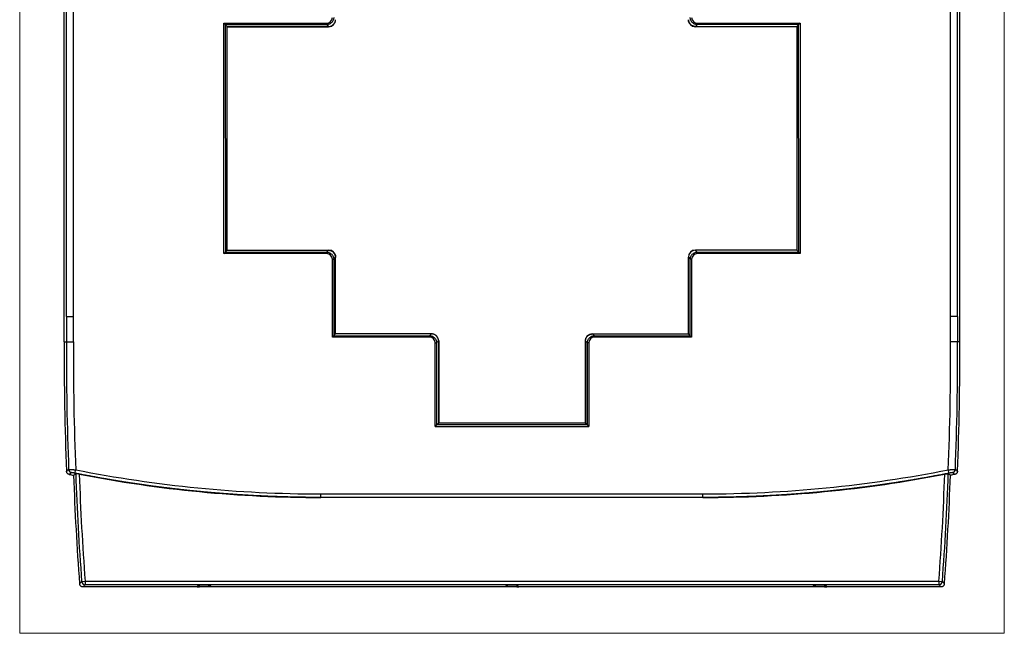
# Model space of a CAD drawing. Header units: millimetres. Extents: x 52 to 577, y 47 to 373.
# Tile 12 of 14: x 436 to 577, y 131 to 218. Entities that reach past the tile are written whole.
import ezdxf

# ---------------------------------------------------------------- set-up
doc = ezdxf.new("R2010")
doc.units = ezdxf.units.MM
doc.layers.add('1', color=7, linetype='Continuous', true_color=0xffffff)

msp = doc.modelspace()

# ---------------------------------------------------------------- linework, layer by layer
at = {"layer": '1', "color": 8, "linetype": 'Continuous', "lineweight": 18}
for p, q in [((436.26, 130.65), (436.26, 289.35)), ((576.99, 289.35), (576.99, 130.65)), ((436.26, 130.65), (576.99, 130.65))]:
    msp.add_line(p, q, dxfattribs=at)
at = {"layer": '1', "color": 18, "linetype": 'Continuous', "lineweight": 25}
for p, q in [((442.62, 172.33), (442.62, 227.94)), ((570.63, 172.33), (570.63, 227.94)), ((465.65, 217.71), (465.45, 217.91)), ((465.46, 184.96), (465.45, 217.91)), ((465.45, 217.91), (480.15, 217.91)), ((465.65, 217.71), (465.92, 217.44)), ((465.65, 217.71), (465.66, 185.16)), ((480.15, 217.71), (465.65, 217.71)), ((465.92, 217.44), (465.92, 217.41)), ((480.42, 217.44), (465.92, 217.44)), ((465.92, 217.41), (480.42, 217.41)), ((465.92, 185.46), (465.92, 217.41)), ((480.15, 217.91), (480.15, 217.71)), ((480.15, 217.71), (480.42, 217.44)), ((533.1, 217.71), (532.83, 217.44)), ((532.83, 217.44), (547.33, 217.44)), ((547.33, 217.41), (532.83, 217.41)), ((533.1, 217.71), (533.1, 217.91)), ((533.1, 217.91), (547.79, 217.91)), ((547.59, 217.71), (533.1, 217.71)), ((547.59, 217.71), (547.33, 217.44)), ((547.33, 217.44), (547.33, 217.41)), ((547.79, 217.91), (547.59, 217.71)), ((547.6, 185.16), (547.59, 217.71)), ((547.79, 217.91), (547.8, 184.96)), ((465.46, 184.96), (465.66, 185.16)), ((480.15, 184.96), (465.46, 184.96)), ((465.66, 185.16), (465.92, 185.43)), ((465.66, 185.16), (480.15, 185.16)), ((465.92, 185.46), (480.42, 185.46)), ((465.92, 185.46), (465.92, 185.43)), ((465.92, 185.43), (480.42, 185.43)), ((480.15, 185.16), (480.42, 185.43)), ((480.15, 184.96), (480.15, 185.16)), ((481.42, 184.43), (481.15, 184.16)), ((481.42, 173.47), (481.42, 184.43)), ((531.83, 173.48), (531.83, 184.43)), ((531.83, 184.43), (532.1, 184.16)), ((547.33, 185.46), (532.83, 185.46)), ((547.33, 185.43), (532.83, 185.43)), ((533.1, 185.16), (532.83, 185.43)), ((533.1, 185.16), (547.6, 185.16)), ((533.1, 184.96), (533.1, 185.16)), ((547.8, 184.96), (533.1, 184.96)), ((547.33, 185.46), (547.33, 185.43)), ((547.6, 185.16), (547.33, 185.43)), ((547.6, 185.16), (547.8, 184.96)), ((480.95, 184.16), (481.15, 184.16)), ((480.95, 173.01), (480.95, 184.16)), ((481.15, 184.16), (481.15, 173.21)), ((532.1, 173.21), (532.1, 184.16)), ((532.3, 184.16), (532.1, 184.16)), ((532.3, 184.16), (532.3, 173.01)), ((442.95, 175.94), (442.95, 172.33)), ((443.95, 172.33), (443.95, 175.94)), ((569.3, 172.33), (569.3, 175.94)), ((570.3, 175.94), (570.3, 172.33)), ((480.95, 173.01), (481.15, 173.21)), ((481.15, 173.21), (481.42, 173.48)), ((481.15, 173.21), (494.85, 173.2)), ((494.85, 173.2), (495.12, 173.47)), ((494.85, 173), (494.85, 173.2)), ((518.13, 173.47), (531.83, 173.48)), ((518.4, 173.2), (518.13, 173.47)), ((518.4, 173.2), (532.1, 173.21)), ((518.4, 173), (518.4, 173.2)), ((532.1, 173.21), (531.83, 173.48)), ((532.3, 173.01), (532.1, 173.21)), ((494.85, 173), (480.95, 173.01)), ((495.65, 172.2), (495.85, 172.2)), ((495.65, 160.25), (495.65, 172.2)), ((496.12, 172.47), (495.85, 172.2)), ((495.85, 172.2), (495.85, 160.45)), ((496.12, 172.47), (496.12, 160.72)), ((496.15, 172.46), (496.15, 160.72)), ((517.1, 172.47), (517.1, 160.72)), ((517.13, 172.47), (517.13, 160.72)), ((517.13, 172.47), (517.4, 172.2)), ((517.4, 160.45), (517.4, 172.2)), ((517.6, 172.2), (517.4, 172.2)), ((517.6, 172.2), (517.6, 160.25)), ((532.3, 173.01), (518.4, 173)), ((495.85, 160.45), (495.65, 160.25)), ((495.85, 160.45), (496.12, 160.72)), ((517.4, 160.45), (495.85, 160.45)), ((496.12, 160.72), (496.15, 160.72)), ((517.1, 160.72), (496.15, 160.72)), ((517.1, 160.72), (517.13, 160.72)), ((517.4, 160.45), (517.13, 160.72)), ((517.6, 160.25), (517.4, 160.45)), ((495.65, 160.25), (517.6, 160.25)), ((444.17, 153.54), (444.26, 154.03)), ((569.08, 153.54), (568.99, 154.03)), ((479.32, 150.58), (533.92, 150.58)), ((479.32, 150.08), (479.32, 150.08)), ((533.92, 150.08), (479.32, 150.08)), ((445.12, 138.06), (445.62, 138.1)), ((445.62, 138.1), (445.62, 137.6)), ((445.62, 138.1), (567.63, 138.1)), ((567.63, 138.1), (567.63, 137.6)), ((567.63, 138.1), (568.13, 138.06)), ((567.63, 137.6), (445.62, 137.6)), ((461.95, 137.59), (461.64, 137.28)), ((461.64, 137.28), (461.95, 137.28)), ((461.95, 137.28), (461.95, 137.59)), ((461.95, 137.59), (463.3, 137.59)), ((463.3, 137.28), (461.95, 137.28)), ((463.3, 137.28), (463.3, 137.59)), ((463.61, 137.28), (463.3, 137.59)), ((463.61, 137.28), (463.3, 137.28)), ((505.95, 137.59), (505.65, 137.28)), ((505.95, 137.28), (505.65, 137.28)), ((505.95, 137.59), (505.95, 137.28)), ((505.95, 137.59), (507.3, 137.59)), ((507.3, 137.28), (505.95, 137.28)), ((507.3, 137.59), (507.3, 137.28)), ((507.6, 137.28), (507.3, 137.59)), ((507.3, 137.28), (507.6, 137.28)), ((549.95, 137.59), (549.64, 137.28)), ((549.95, 137.28), (549.64, 137.28)), ((549.95, 137.59), (549.95, 137.28)), ((549.95, 137.59), (551.3, 137.59)), ((551.3, 137.28), (549.95, 137.28)), ((551.3, 137.59), (551.3, 137.28)), ((551.61, 137.28), (551.3, 137.59)), ((551.3, 137.28), (551.61, 137.28))]:
    msp.add_line(p, q, dxfattribs=at)
for centre, radius, start, end in [((851.67, 170.24), 409.05, 179.7067, 182.2979), ((851.67, 170.24), 408.73, 179.7065, 182.2625), ((851.67, 170.24), 407.73, 179.7061, 182.2782), ((161.58, 170.24), 407.73, 357.7219, 0.2939), ((161.58, 170.24), 408.73, 357.7376, 0.2935), ((161.58, 170.24), 409.05, 357.7023, 0.2933), ((819.7, 166.37), 375.65, 181.9629, 184.3224), ((819.7, 166.37), 375.15, 181.9793, 184.3224), ((193.55, 166.37), 375.15, 355.6776, 358.0208), ((193.55, 166.37), 375.65, 355.6776, 358.0372), ((819.7, 166.37), 375.97, 182.0006, 184.3669), ((193.55, 166.37), 375.97, 355.6331, 357.9996)]:
    msp.add_arc(centre, radius, start, end, dxfattribs=at)
for centre, major_axis, ratio, start_param, end_param in [((480.42, 218.41), (0.707, -0.707), 0.999805, 5.497885, 7.068486), ((532.83, 218.41), (0.707, 0.707), 0.999805, 2.356292, 3.926893), ((480.42, 184.46), (0.707, 0.707), 0.999805, 5.497885, 7.068486), ((532.83, 184.46), (-0.707, 0.707), 0.999805, 5.497885, 7.068492), ((532.83, 184.43), (0.707, -0.707), 0.999805, 2.356292, 3.898301), ((495.15, 172.46), (-0.708, -0.707), 0.999805, 2.356703, 3.66919), ((518.1, 172.47), (-0.708, 0.707), 0.999805, 5.498296, 7.068075), ((443.76, 154.13), (0.322, -0.382), 0.999756, 4.051486, 5.38389), ((479.39, 331.16), (-12.1, -180.17), 0.999848, 6.154457, 6.349898), ((479.39, 331.15), (-12.14, -180.67), 0.999848, 6.157872, 6.349902), ((533.85, 331.16), (24.18, -178.95), 0.999848, 6.149303, 6.344746), ((533.85, 331.15), (24.24, -179.45), 0.999848, 6.149297, 6.341327), ((569.49, 154.13), (-0.324, -0.381), 0.999754, 0.903509, 2.235888), ((445.62, 138.1), (-0.367, 0.34), 0.999717, 0.82326, 2.318333), ((567.63, 138.1), (0.367, 0.34), 0.999717, 3.964852, 5.459926)]:
    msp.add_ellipse(centre, major_axis=major_axis, ratio=ratio, start_param=start_param, end_param=end_param, dxfattribs=at)
for points, degree in [([(442.95, 200.44), (442.95, 227.94)], 1), ([(443.95, 200.44), (443.95, 209.6), (443.95, 218.77), (443.95, 227.94)], 3), ([(569.3, 200.44), (569.3, 227.94)], 1), ([(570.31, 200.44), (570.31, 209.6), (570.31, 218.77), (570.31, 227.94)], 3), ([(480.15, 217.91), (480.57, 217.91), (480.95, 218.29), (480.95, 218.71)], 3), ([(532.83, 217.44), (532.43, 217.44), (531.84, 218.01), (531.83, 218.41)], 2), ([(532.3, 218.71), (532.3, 218.29), (532.68, 217.91), (533.1, 217.91)], 3), ([(547.33, 217.41), (547.33, 201.44)], 1), ([(547.33, 201.44), (547.33, 185.46)], 1), ([(442.95, 175.94), (442.95, 200.44)], 1), ([(443.95, 175.94), (443.95, 184.1), (443.95, 192.27), (443.95, 200.44)], 3), ([(569.3, 175.94), (569.3, 200.44)], 1), ([(570.31, 175.94), (570.31, 184.1), (570.31, 192.27), (570.31, 200.44)], 3), ([(480.95, 184.16), (480.95, 184.58), (480.57, 184.96), (480.15, 184.96)], 3), ([(531.83, 184.43), (531.83, 184.46)], 1), ([(533.1, 184.96), (532.68, 184.96), (532.3, 184.58), (532.3, 184.16)], 3), ([(495.12, 173.47), (481.42, 173.48)], 1), ([(517.13, 172.47), (517.13, 172.87), (517.69, 173.45), (518.1, 173.47)], 2), ([(518.1, 173.47), (518.13, 173.47)], 1), ([(442.62, 172.33), (442.73, 172.33), (442.84, 172.33), (442.95, 172.33)], 3), ([(495.65, 172.2), (495.65, 172.62), (495.28, 173), (494.85, 173)], 3), ([(518.4, 173), (517.97, 173), (517.6, 172.62), (517.6, 172.2)], 3), ([(570.63, 172.33), (570.52, 172.33), (570.41, 172.33), (570.3, 172.33)], 3), ([(442.95, 153.84), (443.05, 153.93), (443.16, 154.02), (443.26, 154.11)], 3), ([(443.66, 153.64), (443.56, 153.55), (443.45, 153.46), (443.35, 153.37)], 3), ([(443.96, 153.25), (444.07, 153.33), (444.17, 153.42), (444.27, 153.5)], 3), ([(569.29, 153.25), (569.18, 153.33), (569.08, 153.42), (568.98, 153.51)], 3), ([(569.9, 153.37), (569.8, 153.46), (569.69, 153.55), (569.59, 153.64)], 3), ([(569.99, 154.11), (570.09, 154.02), (570.2, 153.93), (570.3, 153.84)], 3), ([(443.35, 153.37), (443.55, 153.33), (443.76, 153.29), (443.96, 153.25)], 3), ([(569.9, 153.37), (569.7, 153.33), (569.49, 153.29), (569.29, 153.25)], 3), ([(479.32, 150.07), (479.32, 150.08), (479.32, 150.08), (479.32, 150.08)], 3), ([(445.62, 137.6), (445.52, 137.49), (445.42, 137.39), (445.32, 137.28)], 3), ([(461.65, 137.28), (445.32, 137.28)], 1), ([(505.65, 137.28), (463.6, 137.28)], 1), ([(549.65, 137.28), (507.6, 137.28)], 1), ([(567.93, 137.28), (551.6, 137.28)], 1), ([(567.93, 137.28), (567.83, 137.39), (567.73, 137.49), (567.63, 137.6)], 3)]:
    msp.add_open_spline(points, degree=degree, dxfattribs=at)
for points, degree, knots in [([(481.15, 218.71), (481.15, 218.64), (481.14, 218.58), (481.12, 218.45), (481.1, 218.39), (481.05, 218.27), (481.02, 218.21), (480.94, 218.1), (480.9, 218.05), (480.81, 217.96), (480.76, 217.92), (480.65, 217.84), (480.59, 217.81), (480.47, 217.76), (480.41, 217.74), (480.28, 217.72), (480.21, 217.71), (480.15, 217.71)], 3, [0, 0, 0, 0, 0.125, 0.125, 0.25, 0.25, 0.375, 0.375, 0.5, 0.5, 0.625, 0.625, 0.75, 0.75, 0.875, 0.875, 1, 1, 1, 1]), ([(480.42, 217.44), (480.42, 217.44), (480.43, 217.44), (480.45, 217.44), (480.46, 217.44), (480.48, 217.44), (480.5, 217.44), (480.51, 217.45), (480.53, 217.45), (480.54, 217.45), (480.56, 217.45), (480.57, 217.45), (480.59, 217.46), (480.6, 217.46), (480.62, 217.46), (480.63, 217.46), (480.65, 217.47), (480.66, 217.47), (480.68, 217.47), (480.69, 217.48), (480.71, 217.48), (480.72, 217.49), (480.73, 217.49), (480.75, 217.5), (480.76, 217.5), (480.78, 217.51), (480.79, 217.51), (480.8, 217.52), (480.82, 217.52), (480.83, 217.53), (480.84, 217.54), (480.86, 217.54), (480.87, 217.55), (480.88, 217.56), (480.9, 217.56), (480.91, 217.57), (480.92, 217.58), (480.93, 217.58), (480.95, 217.59), (480.96, 217.6), (480.97, 217.61), (480.98, 217.62), (480.99, 217.62), (481.01, 217.63), (481.02, 217.64), (481.03, 217.65), (481.04, 217.66), (481.05, 217.67), (481.06, 217.68), (481.07, 217.69), (481.08, 217.7), (481.09, 217.7), (481.1, 217.71), (481.11, 217.72), (481.13, 217.74), (481.14, 217.75), (481.16, 217.77), (481.18, 217.79), (481.2, 217.82), (481.22, 217.84), (481.23, 217.86), (481.25, 217.88), (481.26, 217.91), (481.28, 217.93), (481.29, 217.96), (481.31, 217.98), (481.32, 218.01), (481.33, 218.04), (481.34, 218.06), (481.35, 218.09), (481.36, 218.12), (481.37, 218.15), (481.38, 218.17), (481.39, 218.2), (481.4, 218.23), (481.4, 218.26), (481.41, 218.29), (481.41, 218.32), (481.41, 218.35), (481.42, 218.38), (481.42, 218.4), (481.42, 218.41)], 3, [0, 0, 0, 0, 0.010123, 0.020225, 0.030308, 0.040372, 0.050415, 0.060439, 0.070443, 0.080427, 0.090391, 0.100336, 0.110261, 0.120166, 0.130052, 0.139917, 0.149763, 0.159589, 0.169395, 0.179182, 0.188949, 0.198696, 0.208423, 0.21813, 0.227818, 0.237486, 0.247134, 0.256763, 0.266371, 0.27596, 0.28553, 0.295079, 0.304609, 0.314119, 0.323609, 0.333079, 0.34253, 0.351961, 0.361372, 0.370763, 0.380135, 0.389487, 0.398819, 0.408131, 0.417424, 0.426697, 0.43595, 0.445184, 0.454397, 0.463591, 0.472766, 0.48192, 0.491055, 0.50017, 0.509265, 0.527171, 0.545155, 0.563217, 0.581355, 0.599571, 0.617865, 0.636236, 0.654684, 0.67321, 0.691813, 0.710494, 0.729252, 0.748088, 0.767001, 0.785991, 0.805059, 0.824204, 0.843427, 0.862728, 0.882105, 0.901561, 0.921094, 0.940704, 0.960392, 0.980157, 1, 1, 1, 1]), ([(533.1, 217.71), (533.04, 217.71), (532.97, 217.72), (532.84, 217.74), (532.78, 217.76), (532.66, 217.81), (532.6, 217.84), (532.49, 217.92), (532.44, 217.96), (532.35, 218.05), (532.31, 218.1), (532.23, 218.21), (532.2, 218.27), (532.15, 218.39), (532.13, 218.45), (532.11, 218.58), (532.1, 218.64), (532.1, 218.71)], 3, [0, 0, 0, 0, 0.125, 0.125, 0.25, 0.25, 0.375, 0.375, 0.5, 0.5, 0.625, 0.625, 0.75, 0.75, 0.875, 0.875, 1, 1, 1, 1]), ([(480.15, 185.16), (480.21, 185.16), (480.28, 185.15), (480.41, 185.13), (480.47, 185.11), (480.59, 185.06), (480.65, 185.03), (480.76, 184.95), (480.81, 184.91), (480.9, 184.82), (480.94, 184.77), (481.02, 184.66), (481.05, 184.6), (481.1, 184.48), (481.12, 184.42), (481.14, 184.29), (481.15, 184.23), (481.15, 184.16)], 3, [0, 0, 0, 0, 0.125, 0.125, 0.25, 0.25, 0.375, 0.375, 0.5, 0.5, 0.625, 0.625, 0.75, 0.75, 0.875, 0.875, 1, 1, 1, 1]), ([(480.42, 185.43), (480.82, 185.43), (481.41, 184.86), (481.42, 184.46)], 2, [0, 0, 0, 0.500006, 1, 1, 1]), ([(481.42, 184.43), (481.42, 184.43), (481.42, 184.43), (481.42, 184.44), (481.42, 184.45), (481.42, 184.45), (481.42, 184.46)], 3, [0, 0, 0, 0, 0.00645, 0.337635, 0.668818, 1, 1, 1, 1]), ([(532.1, 184.16), (532.1, 184.23), (532.11, 184.29), (532.13, 184.42), (532.15, 184.48), (532.2, 184.6), (532.23, 184.66), (532.31, 184.77), (532.35, 184.82), (532.44, 184.91), (532.49, 184.95), (532.6, 185.03), (532.66, 185.06), (532.78, 185.11), (532.84, 185.13), (532.97, 185.15), (533.04, 185.16), (533.1, 185.16)], 3, [0, 0, 0, 0, 0.125, 0.125, 0.25, 0.25, 0.375, 0.375, 0.5, 0.5, 0.625, 0.625, 0.75, 0.75, 0.875, 0.875, 1, 1, 1, 1]), ([(442.94, 175.94), (442.94, 175.94), (442.95, 175.94), (442.98, 175.94), (443, 175.94), (443.05, 175.94), (443.08, 175.94), (443.15, 175.94), (443.2, 175.94), (443.29, 175.94), (443.34, 175.94), (443.44, 175.94), (443.5, 175.94), (443.62, 175.94), (443.68, 175.94), (443.81, 175.94), (443.87, 175.94), (443.94, 175.94)], 3, [0, 0, 0, 0, 0.125, 0.125, 0.25, 0.25, 0.375, 0.375, 0.5, 0.5, 0.625, 0.625, 0.75, 0.75, 0.875, 0.875, 1, 1, 1, 1]), ([(570.3, 175.94), (570.3, 175.94), (570.29, 175.94), (570.27, 175.94), (570.25, 175.94), (570.2, 175.94), (570.17, 175.94), (570.09, 175.94), (570.05, 175.94), (569.96, 175.94), (569.91, 175.94), (569.8, 175.94), (569.74, 175.94), (569.62, 175.94), (569.56, 175.94), (569.43, 175.94), (569.37, 175.94), (569.3, 175.94)], 3, [0, 0, 0, 0, 0.125, 0.125, 0.25, 0.25, 0.375, 0.375, 0.5, 0.5, 0.625, 0.625, 0.75, 0.75, 0.875, 0.875, 1, 1, 1, 1]), ([(494.85, 173.2), (494.92, 173.2), (494.99, 173.19), (495.11, 173.16), (495.18, 173.15), (495.3, 173.1), (495.36, 173.06), (495.46, 172.99), (495.51, 172.95), (495.61, 172.86), (495.65, 172.81), (495.72, 172.7), (495.75, 172.64), (495.8, 172.52), (495.82, 172.46), (495.85, 172.33), (495.85, 172.26), (495.85, 172.2)], 3, [0, 0, 0, 0, 0.125, 0.125, 0.25, 0.25, 0.375, 0.375, 0.5, 0.5, 0.625, 0.625, 0.75, 0.75, 0.875, 0.875, 1, 1, 1, 1]), ([(495.41, 173.43), (495.4, 173.43), (495.39, 173.43), (495.38, 173.43), (495.36, 173.44), (495.34, 173.44), (495.33, 173.44), (495.31, 173.45), (495.3, 173.45), (495.28, 173.45), (495.27, 173.46), (495.25, 173.46), (495.23, 173.46), (495.22, 173.46), (495.2, 173.46), (495.19, 173.46), (495.17, 173.47), (495.16, 173.47), (495.15, 173.47)], 3, [0, 0, 0, 0, 0.062499, 0.124999, 0.187498, 0.249998, 0.312497, 0.374997, 0.437497, 0.499997, 0.562497, 0.624997, 0.687497, 0.749998, 0.812498, 0.874999, 0.937499, 1, 1, 1, 1]), ([(496.12, 172.47), (496.12, 172.47), (496.12, 172.48), (496.12, 172.5), (496.12, 172.53), (496.12, 172.56), (496.12, 172.59), (496.11, 172.62), (496.11, 172.65), (496.1, 172.68), (496.09, 172.71), (496.08, 172.74), (496.07, 172.77), (496.06, 172.8), (496.05, 172.83), (496.04, 172.86), (496.03, 172.89), (496.01, 172.92), (496, 172.95), (495.98, 172.97), (495.97, 173), (495.95, 173.03), (495.93, 173.05), (495.91, 173.08), (495.9, 173.1), (495.88, 173.13), (495.85, 173.15), (495.83, 173.17), (495.81, 173.19), (495.79, 173.21), (495.76, 173.23), (495.74, 173.25), (495.71, 173.27), (495.69, 173.29), (495.66, 173.31), (495.64, 173.33), (495.61, 173.34), (495.58, 173.36), (495.55, 173.37), (495.52, 173.38), (495.5, 173.39), (495.47, 173.41), (495.44, 173.42), (495.42, 173.42), (495.41, 173.43)], 3, [0, 0, 0, 0, 0.000137, 0.024527, 0.048917, 0.073306, 0.097696, 0.122085, 0.146474, 0.170863, 0.195251, 0.219639, 0.244027, 0.268415, 0.292803, 0.31719, 0.341578, 0.365965, 0.390352, 0.414739, 0.439126, 0.463512, 0.487899, 0.512285, 0.536671, 0.561058, 0.585444, 0.60983, 0.634216, 0.658601, 0.682987, 0.707373, 0.731759, 0.756144, 0.78053, 0.804915, 0.829301, 0.853687, 0.878072, 0.902458, 0.926843, 0.951229, 0.975614, 1, 1, 1, 1]), ([(517.4, 172.2), (517.4, 172.26), (517.4, 172.33), (517.43, 172.46), (517.45, 172.52), (517.5, 172.64), (517.53, 172.7), (517.6, 172.81), (517.64, 172.86), (517.74, 172.95), (517.79, 172.99), (517.89, 173.06), (517.95, 173.1), (518.07, 173.15), (518.14, 173.16), (518.26, 173.19), (518.33, 173.2), (518.4, 173.2)], 3, [0, 0, 0, 0, 0.125, 0.125, 0.25, 0.25, 0.375, 0.375, 0.5, 0.5, 0.625, 0.625, 0.75, 0.75, 0.875, 0.875, 1, 1, 1, 1]), ([(442.95, 172.33), (442.95, 172.33), (442.95, 172.33), (442.95, 172.33), (442.95, 172.33), (442.95, 172.33), (442.95, 172.33), (442.95, 172.33), (442.95, 172.33), (442.96, 172.33), (442.96, 172.33), (442.96, 172.33), (442.96, 172.33), (442.97, 172.33), (442.97, 172.33), (442.98, 172.33), (442.98, 172.33), (442.98, 172.33), (442.99, 172.33), (442.99, 172.33), (443, 172.33), (443.01, 172.33), (443.01, 172.33), (443.02, 172.33), (443.03, 172.33), (443.03, 172.33), (443.04, 172.33), (443.05, 172.33), (443.06, 172.33), (443.07, 172.33), (443.08, 172.33), (443.09, 172.33), (443.1, 172.33), (443.11, 172.33), (443.12, 172.33), (443.13, 172.33), (443.14, 172.33), (443.15, 172.33), (443.17, 172.33), (443.18, 172.33), (443.19, 172.33), (443.21, 172.33), (443.22, 172.33), (443.24, 172.33), (443.25, 172.33), (443.27, 172.33), (443.28, 172.33), (443.3, 172.33), (443.32, 172.33), (443.34, 172.33), (443.35, 172.33), (443.37, 172.33), (443.39, 172.33), (443.41, 172.33), (443.43, 172.33), (443.45, 172.33), (443.47, 172.33), (443.49, 172.33), (443.51, 172.33), (443.53, 172.33), (443.55, 172.33), (443.58, 172.33), (443.6, 172.33), (443.62, 172.33), (443.65, 172.33), (443.67, 172.33), (443.69, 172.33), (443.72, 172.33), (443.74, 172.33), (443.77, 172.33), (443.79, 172.33), (443.82, 172.33), (443.84, 172.33), (443.87, 172.33), (443.89, 172.33), (443.92, 172.33), (443.94, 172.33), (443.95, 172.33)], 3, [0, 0, 0, 0, 0.009726, 0.01955, 0.029472, 0.039491, 0.049607, 0.059821, 0.070133, 0.080542, 0.091048, 0.101652, 0.112353, 0.123152, 0.134048, 0.145042, 0.156133, 0.167322, 0.178608, 0.189992, 0.201473, 0.213052, 0.224728, 0.236502, 0.248373, 0.260341, 0.272407, 0.284571, 0.296832, 0.30919, 0.321646, 0.3342, 0.346851, 0.359599, 0.372445, 0.385389, 0.39843, 0.411568, 0.424804, 0.438137, 0.451568, 0.465096, 0.478722, 0.492445, 0.506266, 0.520184, 0.5342, 0.548313, 0.562524, 0.576832, 0.591238, 0.605741, 0.620342, 0.63504, 0.649835, 0.664728, 0.679719, 0.694807, 0.709992, 0.725275, 0.740656, 0.756134, 0.771709, 0.787382, 0.803152, 0.81902, 0.834985, 0.851048, 0.867209, 0.883466, 0.899822, 0.916274, 0.932824, 0.949472, 0.966217, 0.98306, 1, 1, 1, 1]), ([(570.3, 172.33), (570.3, 172.33), (570.3, 172.33), (570.3, 172.33), (570.3, 172.33), (570.3, 172.33), (570.3, 172.33), (570.3, 172.33), (570.3, 172.33), (570.29, 172.33), (570.29, 172.33), (570.29, 172.33), (570.29, 172.33), (570.28, 172.33), (570.28, 172.33), (570.27, 172.33), (570.27, 172.33), (570.27, 172.33), (570.26, 172.33), (570.26, 172.33), (570.25, 172.33), (570.24, 172.33), (570.24, 172.33), (570.23, 172.33), (570.22, 172.33), (570.22, 172.33), (570.21, 172.33), (570.2, 172.33), (570.19, 172.33), (570.18, 172.33), (570.17, 172.33), (570.16, 172.33), (570.15, 172.33), (570.14, 172.33), (570.13, 172.33), (570.12, 172.33), (570.11, 172.33), (570.1, 172.33), (570.08, 172.33), (570.07, 172.33), (570.06, 172.33), (570.04, 172.33), (570.03, 172.33), (570.01, 172.33), (570, 172.33), (569.98, 172.33), (569.97, 172.33), (569.95, 172.33), (569.93, 172.33), (569.91, 172.33), (569.9, 172.33), (569.88, 172.33), (569.86, 172.33), (569.84, 172.33), (569.82, 172.33), (569.8, 172.33), (569.78, 172.33), (569.76, 172.33), (569.74, 172.33), (569.72, 172.33), (569.7, 172.33), (569.67, 172.33), (569.65, 172.33), (569.63, 172.33), (569.6, 172.33), (569.58, 172.33), (569.56, 172.33), (569.53, 172.33), (569.51, 172.33), (569.48, 172.33), (569.46, 172.33), (569.43, 172.33), (569.41, 172.33), (569.38, 172.33), (569.36, 172.33), (569.33, 172.33), (569.31, 172.33), (569.3, 172.33)], 3, [0, 0, 0, 0, 0.009754, 0.019605, 0.029553, 0.039597, 0.049739, 0.059976, 0.070311, 0.080743, 0.091271, 0.101895, 0.112617, 0.123435, 0.13435, 0.145362, 0.156471, 0.167676, 0.178978, 0.190377, 0.201872, 0.213464, 0.225153, 0.236939, 0.248821, 0.2608, 0.272876, 0.285049, 0.297318, 0.309684, 0.322147, 0.334706, 0.347362, 0.360115, 0.372965, 0.385911, 0.398955, 0.412095, 0.425331, 0.438664, 0.452095, 0.465621, 0.479245, 0.492965, 0.506782, 0.520696, 0.534706, 0.548814, 0.563018, 0.577318, 0.591716, 0.60621, 0.620801, 0.635488, 0.650272, 0.665153, 0.680131, 0.695206, 0.710377, 0.725645, 0.74101, 0.756471, 0.772029, 0.787684, 0.803436, 0.819284, 0.835229, 0.851271, 0.867409, 0.883645, 0.899977, 0.916405, 0.932931, 0.949553, 0.966272, 0.983088, 1, 1, 1, 1]), ([(443.35, 153.37), (443.32, 153.38), (443.3, 153.38), (443.25, 153.4), (443.22, 153.41), (443.17, 153.44), (443.15, 153.46), (443.1, 153.49), (443.08, 153.51), (443.05, 153.56), (443.03, 153.58), (443, 153.63), (442.99, 153.66), (442.97, 153.71), (442.96, 153.73), (442.95, 153.79), (442.95, 153.81), (442.95, 153.84)], 3, [0, 0, 0, 0, 0.125, 0.125, 0.25, 0.25, 0.375, 0.375, 0.5, 0.5, 0.625, 0.625, 0.75, 0.75, 0.875, 0.875, 1, 1, 1, 1]), ([(443.26, 154.11), (443.26, 154.11), (443.26, 154.11), (443.26, 154.11), (443.26, 154.11), (443.26, 154.11), (443.26, 154.11), (443.27, 154.11), (443.27, 154.11), (443.27, 154.11), (443.27, 154.11), (443.28, 154.11), (443.28, 154.1), (443.28, 154.1), (443.29, 154.1), (443.29, 154.1), (443.3, 154.1), (443.3, 154.1), (443.31, 154.1), (443.31, 154.1), (443.32, 154.1), (443.32, 154.1), (443.33, 154.1), (443.34, 154.1), (443.34, 154.1), (443.35, 154.1), (443.36, 154.1), (443.37, 154.1), (443.38, 154.1), (443.39, 154.1), (443.4, 154.1), (443.41, 154.1), (443.42, 154.09), (443.43, 154.09), (443.44, 154.09), (443.45, 154.09), (443.46, 154.09), (443.48, 154.09), (443.49, 154.09), (443.5, 154.09), (443.52, 154.09), (443.53, 154.09), (443.54, 154.09), (443.56, 154.08), (443.58, 154.08), (443.59, 154.08), (443.61, 154.08), (443.62, 154.08), (443.64, 154.08), (443.66, 154.08), (443.68, 154.08), (443.7, 154.07), (443.71, 154.07), (443.73, 154.07), (443.75, 154.07), (443.77, 154.07), (443.79, 154.07), (443.81, 154.07), (443.83, 154.07), (443.86, 154.06), (443.88, 154.06), (443.9, 154.06), (443.92, 154.06), (443.94, 154.06), (443.97, 154.06), (443.99, 154.05), (444.01, 154.05), (444.04, 154.05), (444.06, 154.05), (444.09, 154.05), (444.11, 154.05), (444.14, 154.04), (444.16, 154.04), (444.19, 154.04), (444.21, 154.04), (444.24, 154.04), (444.25, 154.03), (444.26, 154.03)], 3, [0, 0, 0, 0, 0.010107, 0.0203, 0.030579, 0.040944, 0.051395, 0.061932, 0.072556, 0.083266, 0.094063, 0.104946, 0.115915, 0.126971, 0.138114, 0.149344, 0.16066, 0.172063, 0.183553, 0.19513, 0.206794, 0.218546, 0.230384, 0.242309, 0.254321, 0.266421, 0.278608, 0.290883, 0.303244, 0.315693, 0.32823, 0.340854, 0.353565, 0.366365, 0.379251, 0.392226, 0.405288, 0.418437, 0.431675, 0.445, 0.458413, 0.471914, 0.485503, 0.49918, 0.512944, 0.526797, 0.540738, 0.554766, 0.568883, 0.583088, 0.597381, 0.611762, 0.626231, 0.640788, 0.655434, 0.670168, 0.68499, 0.6999, 0.714899, 0.729986, 0.745161, 0.760425, 0.775777, 0.791218, 0.806747, 0.822364, 0.83807, 0.853864, 0.869747, 0.885719, 0.901779, 0.917928, 0.934165, 0.950491, 0.966905, 0.983408, 1, 1, 1, 1]), ([(444.17, 153.54), (444.16, 153.54), (444.15, 153.55), (444.14, 153.55), (444.13, 153.55), (444.12, 153.55), (444.11, 153.55), (444.1, 153.56), (444.09, 153.56), (444.08, 153.56), (444.06, 153.56), (444.05, 153.57), (444.04, 153.57), (444.03, 153.57), (444.02, 153.57), (444.01, 153.57), (444, 153.58), (443.99, 153.58), (443.97, 153.58), (443.93, 153.59), (443.89, 153.6), (443.85, 153.6), (443.81, 153.61), (443.78, 153.62), (443.75, 153.62), (443.72, 153.63), (443.71, 153.63), (443.69, 153.63), (443.69, 153.63), (443.68, 153.63), (443.67, 153.63), (443.67, 153.63), (443.67, 153.64), (443.66, 153.64), (443.66, 153.64), (443.66, 153.64), (443.66, 153.64)], 3, [0, 0, 0, 0, 0.014896, 0.029737, 0.044529, 0.059279, 0.073995, 0.088683, 0.103351, 0.118007, 0.132656, 0.147307, 0.161966, 0.176642, 0.191341, 0.206069, 0.220836, 0.235647, 0.250509, 0.31344, 0.375683, 0.437813, 0.500409, 0.563201, 0.625359, 0.687503, 0.750252, 0.777941, 0.805514, 0.833027, 0.860537, 0.8881, 0.915773, 0.943611, 0.971669, 1, 1, 1, 1]), ([(479.32, 150.08), (479.25, 150.08), (479.11, 150.08), (478.89, 150.08), (478.67, 150.08), (478.45, 150.09), (478.23, 150.09), (478.01, 150.09), (477.79, 150.09), (477.57, 150.09), (477.35, 150.09), (477.13, 150.1), (476.91, 150.1), (476.69, 150.1), (476.47, 150.11), (476.25, 150.11), (476.03, 150.11), (475.81, 150.12), (475.59, 150.12), (475.37, 150.13), (475.15, 150.13), (474.93, 150.14), (474.71, 150.14), (474.49, 150.15), (474.28, 150.16), (474.06, 150.16), (473.84, 150.17), (473.62, 150.18), (473.4, 150.18), (473.18, 150.19), (472.96, 150.2), (472.74, 150.21), (472.52, 150.21), (472.3, 150.22), (472.08, 150.23), (471.86, 150.24), (471.64, 150.25), (471.42, 150.26), (471.2, 150.27), (470.98, 150.28), (470.76, 150.29), (470.54, 150.3), (470.32, 150.31), (470.11, 150.32), (469.89, 150.33), (469.67, 150.34), (469.45, 150.36), (469.23, 150.37), (469.01, 150.38), (468.79, 150.39), (468.57, 150.41), (468.35, 150.42), (468.13, 150.43), (467.91, 150.45), (467.69, 150.46), (467.47, 150.48), (467.25, 150.49), (467.03, 150.51), (466.82, 150.52), (466.6, 150.54), (466.38, 150.55), (466.16, 150.57), (465.94, 150.58), (465.72, 150.6), (465.5, 150.62), (465.28, 150.63), (465.06, 150.65), (464.84, 150.67), (464.62, 150.69), (464.41, 150.7), (464.19, 150.72), (463.97, 150.74), (463.75, 150.76), (463.53, 150.78), (463.31, 150.8), (463.09, 150.82), (462.87, 150.84), (462.65, 150.86), (462.44, 150.88), (462.22, 150.9), (462, 150.92), (461.78, 150.94), (461.56, 150.96), (461.34, 150.98), (461.12, 151.01), (460.9, 151.03), (460.69, 151.05), (460.47, 151.07), (460.25, 151.1), (460.03, 151.12), (459.81, 151.14), (459.59, 151.17), (459.37, 151.19), (459.16, 151.22), (458.94, 151.24), (458.72, 151.27), (458.5, 151.29), (458.28, 151.32), (458.06, 151.34), (457.85, 151.37), (457.63, 151.4), (457.41, 151.42), (457.19, 151.45), (456.97, 151.48), (456.75, 151.5), (456.54, 151.53), (456.32, 151.56), (456.1, 151.59), (455.88, 151.62), (455.66, 151.64), (455.45, 151.67), (455.23, 151.7), (455.01, 151.73), (454.79, 151.76), (454.58, 151.79), (454.36, 151.82), (454.14, 151.85), (453.92, 151.88), (453.7, 151.91), (453.49, 151.95), (453.27, 151.98), (453.05, 152.01), (452.83, 152.04), (452.62, 152.07), (452.4, 152.11), (452.18, 152.14), (451.96, 152.17), (451.75, 152.21), (451.53, 152.24), (451.31, 152.27), (451.1, 152.31), (450.88, 152.34), (450.66, 152.38), (450.44, 152.41), (450.23, 152.45), (450.01, 152.48), (449.79, 152.52), (449.58, 152.55), (449.36, 152.59), (449.14, 152.63), (448.92, 152.66), (448.71, 152.7), (448.49, 152.74), (448.27, 152.78), (448.06, 152.81), (447.84, 152.85), (447.62, 152.89), (447.41, 152.93), (447.19, 152.97), (446.98, 153.01), (446.76, 153.05), (446.54, 153.09), (446.33, 153.13), (446.11, 153.17), (445.89, 153.21), (445.68, 153.25), (445.46, 153.29), (445.25, 153.33), (445.03, 153.37), (444.81, 153.42), (444.6, 153.46), (444.38, 153.5), (444.24, 153.53), (444.17, 153.54)], 3, [0, 0, 0, 0, 0.006205, 0.01241, 0.018615, 0.02482, 0.031025, 0.037231, 0.043436, 0.049642, 0.055847, 0.062053, 0.068259, 0.074464, 0.08067, 0.086876, 0.093082, 0.099288, 0.105495, 0.111701, 0.117907, 0.124114, 0.13032, 0.136527, 0.142733, 0.14894, 0.155147, 0.161354, 0.167561, 0.173768, 0.179975, 0.186182, 0.192389, 0.198597, 0.204804, 0.211012, 0.217219, 0.223427, 0.229635, 0.235842, 0.24205, 0.248258, 0.254466, 0.260675, 0.266883, 0.273091, 0.279299, 0.285508, 0.291716, 0.297925, 0.304134, 0.310342, 0.316551, 0.32276, 0.328969, 0.335178, 0.341387, 0.347597, 0.353806, 0.360015, 0.366225, 0.372434, 0.378644, 0.384854, 0.391063, 0.397273, 0.403483, 0.409693, 0.415903, 0.422113, 0.428324, 0.434534, 0.440744, 0.446955, 0.453165, 0.459376, 0.465587, 0.471798, 0.478008, 0.484219, 0.49043, 0.496641, 0.502853, 0.509064, 0.515275, 0.521487, 0.527698, 0.53391, 0.540121, 0.546333, 0.552545, 0.558757, 0.564969, 0.571181, 0.577393, 0.583605, 0.589817, 0.59603, 0.602242, 0.608455, 0.614667, 0.62088, 0.627093, 0.633305, 0.639518, 0.645731, 0.651944, 0.658157, 0.664371, 0.670584, 0.676797, 0.683011, 0.689224, 0.695438, 0.701652, 0.707865, 0.714079, 0.720293, 0.726507, 0.732721, 0.738935, 0.745149, 0.751364, 0.757578, 0.763793, 0.770007, 0.776222, 0.782436, 0.788651, 0.794866, 0.801081, 0.807296, 0.813511, 0.819726, 0.825941, 0.832157, 0.838372, 0.844588, 0.850803, 0.857019, 0.863235, 0.86945, 0.875666, 0.881882, 0.888098, 0.894314, 0.90053, 0.906747, 0.912963, 0.919179, 0.925396, 0.931613, 0.937829, 0.944046, 0.950263, 0.95648, 0.962697, 0.968914, 0.975131, 0.981348, 0.987565, 0.993783, 1, 1, 1, 1]), ([(444.77, 153.41), (444.74, 153.42), (444.71, 153.43), (444.66, 153.44), (444.65, 153.44), (444.61, 153.45), (444.6, 153.45), (444.55, 153.46), (444.53, 153.46), (444.48, 153.47), (444.47, 153.47), (444.45, 153.48), (444.43, 153.48), (444.4, 153.49), (444.38, 153.49), (444.35, 153.49), (444.35, 153.49), (444.34, 153.5), (444.34, 153.5), (444.32, 153.5), (444.32, 153.5), (444.3, 153.5), (444.29, 153.5), (444.28, 153.5), (444.27, 153.51), (444.27, 153.51), (444.27, 153.51), (444.27, 153.5)], 3, [0, 0, 0, 0, 0.125, 0.125, 0.1875, 0.1875, 0.25, 0.25, 0.375, 0.375, 0.4375, 0.4375, 0.5, 0.5, 0.625, 0.625, 0.65625, 0.65625, 0.6875, 0.6875, 0.75, 0.75, 0.875, 0.875, 0.9375, 0.9375, 1, 1, 1, 1]), ([(569.08, 153.54), (569.01, 153.53), (568.87, 153.5), (568.65, 153.46), (568.44, 153.42), (568.22, 153.37), (568.01, 153.33), (567.79, 153.29), (567.58, 153.25), (567.36, 153.21), (567.14, 153.17), (566.93, 153.13), (566.71, 153.09), (566.5, 153.05), (566.28, 153.01), (566.06, 152.97), (565.85, 152.93), (565.63, 152.89), (565.42, 152.85), (565.2, 152.82), (564.98, 152.78), (564.77, 152.74), (564.55, 152.7), (564.33, 152.67), (564.12, 152.63), (563.9, 152.59), (563.68, 152.56), (563.47, 152.52), (563.25, 152.49), (563.03, 152.45), (562.82, 152.41), (562.6, 152.38), (562.38, 152.34), (562.17, 152.31), (561.95, 152.28), (561.73, 152.24), (561.52, 152.21), (561.3, 152.17), (561.08, 152.14), (560.86, 152.11), (560.65, 152.08), (560.43, 152.04), (560.21, 152.01), (560, 151.98), (559.78, 151.95), (559.56, 151.92), (559.34, 151.89), (559.13, 151.86), (558.91, 151.82), (558.69, 151.79), (558.47, 151.76), (558.26, 151.73), (558.04, 151.7), (557.82, 151.68), (557.6, 151.65), (557.38, 151.62), (557.17, 151.59), (556.95, 151.56), (556.73, 151.53), (556.51, 151.51), (556.29, 151.48), (556.08, 151.45), (555.86, 151.42), (555.64, 151.4), (555.42, 151.37), (555.2, 151.35), (554.99, 151.32), (554.77, 151.29), (554.55, 151.27), (554.33, 151.24), (554.11, 151.22), (553.89, 151.2), (553.68, 151.17), (553.46, 151.15), (553.24, 151.12), (553.02, 151.1), (552.8, 151.08), (552.58, 151.05), (552.36, 151.03), (552.15, 151.01), (551.93, 150.99), (551.71, 150.97), (551.49, 150.94), (551.27, 150.92), (551.05, 150.9), (550.83, 150.88), (550.62, 150.86), (550.4, 150.84), (550.18, 150.82), (549.96, 150.8), (549.74, 150.78), (549.52, 150.76), (549.3, 150.74), (549.08, 150.72), (548.86, 150.71), (548.64, 150.69), (548.43, 150.67), (548.21, 150.65), (547.99, 150.63), (547.77, 150.62), (547.55, 150.6), (547.33, 150.58), (547.11, 150.57), (546.89, 150.55), (546.67, 150.54), (546.45, 150.52), (546.23, 150.51), (546.01, 150.49), (545.79, 150.48), (545.57, 150.46), (545.36, 150.45), (545.14, 150.43), (544.92, 150.42), (544.7, 150.41), (544.48, 150.39), (544.26, 150.38), (544.04, 150.37), (543.82, 150.36), (543.6, 150.35), (543.38, 150.33), (543.16, 150.32), (542.94, 150.31), (542.72, 150.3), (542.5, 150.29), (542.28, 150.28), (542.06, 150.27), (541.84, 150.26), (541.62, 150.25), (541.4, 150.24), (541.18, 150.23), (540.96, 150.22), (540.74, 150.21), (540.52, 150.21), (540.3, 150.2), (540.08, 150.19), (539.86, 150.18), (539.64, 150.18), (539.42, 150.17), (539.2, 150.16), (538.98, 150.16), (538.76, 150.15), (538.54, 150.14), (538.32, 150.14), (538.1, 150.13), (537.88, 150.13), (537.67, 150.12), (537.45, 150.12), (537.23, 150.11), (537.01, 150.11), (536.79, 150.11), (536.57, 150.1), (536.35, 150.1), (536.13, 150.1), (535.91, 150.09), (535.69, 150.09), (535.47, 150.09), (535.25, 150.09), (535.03, 150.09), (534.81, 150.09), (534.59, 150.08), (534.37, 150.08), (534.15, 150.08), (534, 150.08), (533.92, 150.08)], 3, [0, 0, 0, 0, 0.006204, 0.012408, 0.018612, 0.024816, 0.03102, 0.037225, 0.043429, 0.049634, 0.055838, 0.062043, 0.068248, 0.074453, 0.080658, 0.086863, 0.093068, 0.099273, 0.105479, 0.111684, 0.11789, 0.124095, 0.130301, 0.136507, 0.142713, 0.148919, 0.155125, 0.161331, 0.167537, 0.173744, 0.17995, 0.186157, 0.192363, 0.19857, 0.204777, 0.210984, 0.217191, 0.223398, 0.229605, 0.235812, 0.242019, 0.248227, 0.254434, 0.260642, 0.26685, 0.273058, 0.279266, 0.285474, 0.291682, 0.29789, 0.304098, 0.310306, 0.316515, 0.322723, 0.328932, 0.335141, 0.34135, 0.347558, 0.353767, 0.359977, 0.366186, 0.372395, 0.378604, 0.384814, 0.391023, 0.397233, 0.403443, 0.409652, 0.415862, 0.422072, 0.428282, 0.434493, 0.440703, 0.446913, 0.453124, 0.459334, 0.465545, 0.471756, 0.477966, 0.484177, 0.490388, 0.496599, 0.502811, 0.509022, 0.515233, 0.521445, 0.527656, 0.533868, 0.54008, 0.546291, 0.552503, 0.558715, 0.564927, 0.57114, 0.577352, 0.583564, 0.589777, 0.595989, 0.602202, 0.608414, 0.614627, 0.62084, 0.627053, 0.633266, 0.639479, 0.645693, 0.651906, 0.65812, 0.664333, 0.670547, 0.67676, 0.682974, 0.689188, 0.695402, 0.701616, 0.70783, 0.714045, 0.720259, 0.726474, 0.732688, 0.738903, 0.745118, 0.751332, 0.757547, 0.763762, 0.769977, 0.776193, 0.782408, 0.788623, 0.794839, 0.801054, 0.80727, 0.813486, 0.819701, 0.825917, 0.832133, 0.838349, 0.844566, 0.850782, 0.856998, 0.863215, 0.869431, 0.875648, 0.881865, 0.888081, 0.894298, 0.900515, 0.906733, 0.91295, 0.919167, 0.925384, 0.931602, 0.937819, 0.944037, 0.950255, 0.956473, 0.962691, 0.968909, 0.975127, 0.981345, 0.987563, 0.993782, 1, 1, 1, 1]), ([(568.48, 153.42), (568.51, 153.42), (568.54, 153.43), (568.59, 153.44), (568.61, 153.44), (568.64, 153.45), (568.65, 153.45), (568.7, 153.46), (568.72, 153.46), (568.77, 153.47), (568.78, 153.47), (568.8, 153.48), (568.82, 153.48), (568.85, 153.49), (568.87, 153.49), (568.9, 153.49), (568.9, 153.49), (568.91, 153.5), (568.91, 153.5), (568.93, 153.5), (568.93, 153.5), (568.95, 153.5), (568.96, 153.5), (568.97, 153.51), (568.98, 153.51), (568.98, 153.51), (568.98, 153.51), (568.98, 153.51)], 3, [0, 0, 0, 0, 0.125, 0.125, 0.1875, 0.1875, 0.25, 0.25, 0.375, 0.375, 0.4375, 0.4375, 0.5, 0.5, 0.625, 0.625, 0.65625, 0.65625, 0.6875, 0.6875, 0.75, 0.75, 0.875, 0.875, 0.9375, 0.9375, 1, 1, 1, 1]), ([(568.99, 154.03), (568.99, 154.03), (569, 154.04), (569.02, 154.04), (569.04, 154.04), (569.05, 154.04), (569.07, 154.04), (569.08, 154.04), (569.1, 154.04), (569.12, 154.04), (569.13, 154.04), (569.15, 154.05), (569.16, 154.05), (569.18, 154.05), (569.19, 154.05), (569.21, 154.05), (569.22, 154.05), (569.24, 154.05), (569.25, 154.05), (569.27, 154.05), (569.28, 154.06), (569.3, 154.06), (569.31, 154.06), (569.33, 154.06), (569.34, 154.06), (569.35, 154.06), (569.37, 154.06), (569.38, 154.06), (569.39, 154.06), (569.41, 154.07), (569.42, 154.07), (569.43, 154.07), (569.45, 154.07), (569.46, 154.07), (569.47, 154.07), (569.49, 154.07), (569.5, 154.07), (569.51, 154.07), (569.52, 154.07), (569.54, 154.07), (569.55, 154.07), (569.56, 154.08), (569.57, 154.08), (569.58, 154.08), (569.59, 154.08), (569.6, 154.08), (569.61, 154.08), (569.63, 154.08), (569.64, 154.08), (569.65, 154.08), (569.66, 154.08), (569.67, 154.08), (569.68, 154.08), (569.69, 154.08), (569.7, 154.09), (569.71, 154.09), (569.71, 154.09), (569.72, 154.09), (569.73, 154.09), (569.74, 154.09), (569.75, 154.09), (569.76, 154.09), (569.77, 154.09), (569.78, 154.09), (569.78, 154.09), (569.79, 154.09), (569.8, 154.09), (569.81, 154.09), (569.81, 154.09), (569.82, 154.09), (569.83, 154.09), (569.83, 154.1), (569.84, 154.1), (569.85, 154.1), (569.85, 154.1), (569.86, 154.1), (569.87, 154.1), (569.87, 154.1), (569.88, 154.1), (569.88, 154.1), (569.89, 154.1), (569.89, 154.1), (569.9, 154.1), (569.9, 154.1), (569.91, 154.1), (569.91, 154.1), (569.92, 154.1), (569.92, 154.1), (569.93, 154.1), (569.93, 154.1), (569.93, 154.1), (569.94, 154.1), (569.94, 154.1), (569.94, 154.1), (569.95, 154.1), (569.95, 154.1), (569.95, 154.1), (569.96, 154.1), (569.96, 154.1), (569.96, 154.1), (569.97, 154.1), (569.97, 154.11), (569.97, 154.11), (569.97, 154.11), (569.97, 154.11), (569.98, 154.11), (569.98, 154.11), (569.98, 154.11), (569.98, 154.11), (569.98, 154.11), (569.98, 154.11), (569.98, 154.11), (569.99, 154.11), (569.99, 154.11), (569.99, 154.11), (569.99, 154.11), (569.99, 154.11), (569.99, 154.11), (569.99, 154.11), (569.99, 154.11), (569.99, 154.11), (569.99, 154.11)], 3, [0, 0, 0, 0, 0.010465, 0.020896, 0.031291, 0.041651, 0.051975, 0.062265, 0.072519, 0.082739, 0.092923, 0.103072, 0.113185, 0.123264, 0.133307, 0.143316, 0.153289, 0.163227, 0.17313, 0.182998, 0.192831, 0.202628, 0.212391, 0.222118, 0.231811, 0.241468, 0.25109, 0.260677, 0.270229, 0.279746, 0.289228, 0.298675, 0.308087, 0.317463, 0.326805, 0.336112, 0.345383, 0.35462, 0.363822, 0.372988, 0.38212, 0.391217, 0.400278, 0.409305, 0.418297, 0.427253, 0.436175, 0.445062, 0.453914, 0.462731, 0.471513, 0.48026, 0.488972, 0.497649, 0.506292, 0.514899, 0.523472, 0.532009, 0.540512, 0.54898, 0.557413, 0.565812, 0.574175, 0.582504, 0.590797, 0.599056, 0.607281, 0.61547, 0.623625, 0.631744, 0.639829, 0.64788, 0.655895, 0.663876, 0.671822, 0.679733, 0.68761, 0.695452, 0.703259, 0.711032, 0.71877, 0.726473, 0.734142, 0.741775, 0.749375, 0.75694, 0.76447, 0.771965, 0.779426, 0.786853, 0.794244, 0.801602, 0.808924, 0.816213, 0.823466, 0.830686, 0.83787, 0.845021, 0.852137, 0.859218, 0.866265, 0.873278, 0.880256, 0.8872, 0.894109, 0.900984, 0.907825, 0.914631, 0.921404, 0.928142, 0.934845, 0.941514, 0.94815, 0.95475, 0.961317, 0.96785, 0.974348, 0.980812, 0.987242, 0.993638, 1, 1, 1, 1]), ([(569.59, 153.64), (569.59, 153.64), (569.59, 153.64), (569.59, 153.64), (569.59, 153.64), (569.59, 153.64), (569.58, 153.64), (569.58, 153.64), (569.58, 153.64), (569.58, 153.64), (569.58, 153.63), (569.57, 153.63), (569.57, 153.63), (569.57, 153.63), (569.56, 153.63), (569.56, 153.63), (569.56, 153.63), (569.55, 153.63), (569.54, 153.63), (569.53, 153.63), (569.5, 153.62), (569.47, 153.62), (569.43, 153.61), (569.39, 153.6), (569.33, 153.59), (569.29, 153.58), (569.25, 153.58), (569.23, 153.57), (569.21, 153.57), (569.19, 153.56), (569.17, 153.56), (569.15, 153.56), (569.13, 153.55), (569.11, 153.55), (569.09, 153.54), (569.08, 153.54)], 3, [0, 0, 0, 0, 0.014991, 0.02991, 0.044767, 0.059569, 0.074324, 0.08904, 0.103726, 0.11839, 0.13304, 0.147684, 0.162332, 0.17699, 0.191669, 0.206375, 0.221117, 0.235904, 0.250743, 0.312968, 0.37493, 0.437255, 0.500555, 0.583379, 0.66614, 0.750214, 0.778066, 0.805781, 0.833407, 0.860992, 0.888585, 0.916234, 0.943988, 0.971894, 1, 1, 1, 1]), ([(570.3, 153.84), (570.3, 153.82), (570.3, 153.79), (570.29, 153.74), (570.28, 153.71), (570.26, 153.66), (570.25, 153.63), (570.22, 153.58), (570.2, 153.56), (570.17, 153.52), (570.15, 153.5), (570.1, 153.46), (570.08, 153.44), (570.03, 153.41), (570, 153.4), (569.95, 153.38), (569.93, 153.38), (569.9, 153.37)], 3, [0, 0, 0, 0, 0.125, 0.125, 0.25, 0.25, 0.375, 0.375, 0.5, 0.5, 0.625, 0.625, 0.75, 0.75, 0.875, 0.875, 1, 1, 1, 1]), ([(533.92, 150.08), (533.92, 150.08), (533.92, 150.08), (533.92, 150.1), (533.92, 150.11), (533.92, 150.13), (533.92, 150.15), (533.92, 150.19), (533.92, 150.21), (533.92, 150.25), (533.92, 150.28), (533.92, 150.33), (533.92, 150.36), (533.92, 150.42), (533.92, 150.45), (533.92, 150.52), (533.92, 150.55), (533.92, 150.58)], 3, [0, 0, 0, 0, 0.125, 0.125, 0.25, 0.25, 0.375, 0.375, 0.5, 0.5, 0.625, 0.625, 0.75, 0.75, 0.875, 0.875, 1, 1, 1, 1]), ([(444.83, 137.74), (444.83, 137.75), (444.84, 137.76), (444.86, 137.79), (444.88, 137.81), (444.98, 137.91), (445.05, 137.98), (445.12, 138.06)], 3, [0, 0, 0, 0, 0.055513, 0.055513, 0.277564, 0.277564, 1, 1, 1, 1]), ([(568.13, 138.06), (568.14, 138.05), (568.14, 138.05), (568.17, 138.02), (568.19, 138), (568.28, 137.9), (568.35, 137.82), (568.42, 137.74)], 3, [0, 0, 0, 0, 0.055513, 0.055513, 0.277564, 0.277564, 1, 1, 1, 1])]:
    msp.add_open_spline(points, degree=degree, knots=knots, dxfattribs=at)
for points, weights in [([(479.32, 150.08), (479.32, 150.09), (479.32, 150.58)], [1, 0.713238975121, 1]), ([(445.32, 137.28), (444.86, 137.28), (444.83, 137.74)], [1, 0.733629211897, 1]), ([(568.42, 137.74), (568.39, 137.28), (567.93, 137.28)], [1, 0.733629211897, 1])]:
    msp.add_rational_spline(points, weights, degree=2, dxfattribs=at)

doc.saveas('drawing.dxf')
